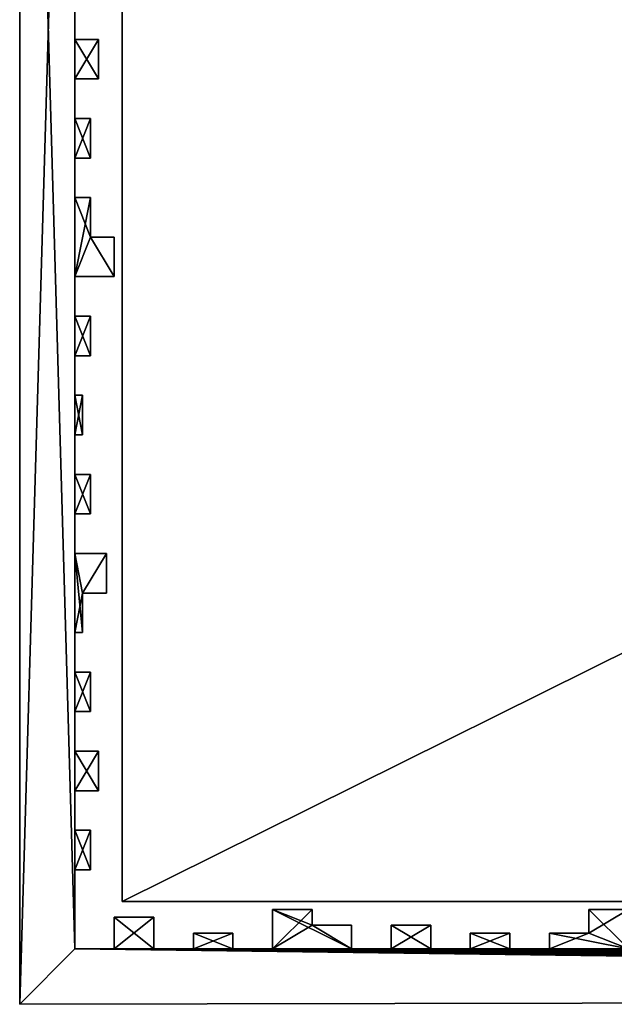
# Model space of a CAD drawing. Header units: millimetres. Extents: x -118 to 118, y -62 to 62.
# Tile 1 of 13: x -118 to -81, y -62 to 0. Entities that reach past the tile are written whole.
import ezdxf

# ---------------------------------------------------------------- set-up
doc = ezdxf.new("R2010")
doc.units = ezdxf.units.MM
doc.header["$LTSCALE"] = 25.4
doc.layers.get('0').update_dxf_attribs({"true_color": 0xff5454})

# ---------------------------------------------------------------- blocks, each defined once
blk = doc.blocks.new('GROOVE-II-9316.STL')
at = {"color": 250, "true_color": 0x262626}
mesh = blk.add_polyface(dxfattribs=at)
corners = [(-115.022, -16.431, 135), (-114.022, -13.931, 135), (-115.022, -11.431, 135), (-112.522, -16.431, 135), (-112.522, -13.931, 135), (-118.5, -62.431, 135), (-115.022, -58.931, 135), (-118.5, 61.569, 135), (-115.022, 56.569, 135), (-115.022, -53.931, 135), (-115.022, -51.431, 135), (-115.022, -48.931, 135), (-115.022, -46.431, 135), (-115.022, -43.931, 135), (-115.022, -41.431, 135), (-115.022, -38.931, 135), (-115.022, -33.931, 135), (-115.022, -31.431, 135), (-115.022, -28.931, 135), (-115.022, -26.431, 135), (-115.022, -23.931, 135), (-115.022, -21.431, 135), (-115.022, -18.931, 135), (-114.022, -11.431, 135), (-114.522, -26.431, 135), (-114.522, -23.931, 135), (-114.022, -21.431, 135), (-114.022, -18.931, 135), (-114.022, -8.931, 135), (-115.022, -6.431, 135), (-115.022, -8.931, 135), (-114.022, -6.431, 135), (-113.522, -3.931, 135), (-115.022, -1.431, 135), (-115.022, -3.931, 135), (-113.522, -1.431, 135), (-114.522, 1.069, 135), (-115.022, 6.069, 135), (-115.022, 1.069, 135), (-114.522, 3.569, 135), (-113.522, 6.069, 135), (-113.522, 3.569, 135), (-114.022, 8.569, 135), (-115.022, 11.069, 135), (-115.022, 8.569, 135)]
mesh.append_faces([[corners[k] for k in face] for face in [(1, 3, 4), (20, 24, 25), (22, 26, 27), (29, 28, 31), (33, 32, 35), (40, 39, 41)]], dxfattribs={"vtx0": -1, "color": 250})
mesh.append_faces([[corners[k] for k in face] for face in [(5, 6, 7), (24, 20, 19), (26, 22, 21), (28, 29, 30), (32, 33, 34), (36, 37, 38), (37, 39, 40), (42, 43, 44)]], dxfattribs={"vtx0": -1, "vtx1": -1, "color": 250})
mesh.append_faces([[corners[k] for k in face] for face in [(0, 1, 2), (8, 9, 10), (8, 11, 12), (8, 13, 14), (8, 15, 16), (8, 17, 18), (8, 19, 20), (8, 21, 22), (8, 0, 2)]], dxfattribs={"vtx0": -1, "vtx1": -1, "vtx2": -1, "color": 250})
mesh.append_faces([[corners[k] for k in face] for face in [(1, 0, 3), (8, 6, 9), (8, 10, 11), (8, 12, 13), (8, 14, 15), (8, 16, 17), (8, 18, 19), (8, 20, 21), (8, 22, 0), (37, 36, 39)]], dxfattribs={"vtx0": -1, "vtx2": -1, "color": 250})
mesh.append_faces([[corners[k] for k in face] for face in [(23, 2, 1)]], dxfattribs={"vtx1": -1, "color": 250})
mesh = blk.add_polyface(dxfattribs=at)
corners = [(-115.022, 18.569, 135), (-114.022, 21.069, 135), (-115.022, 23.569, 135), (-112.522, 58.069, 135), (-118.5, 61.569, 135), (-115.022, 56.569, 135), (-115.022, -58.931, 135), (-115.022, -11.431, 135), (-115.022, -8.931, 135), (-115.022, -6.431, 135), (-115.022, -3.931, 135), (-115.022, -1.431, 135), (-115.022, 1.069, 135), (-115.022, 6.069, 135), (-115.022, 8.569, 135), (-115.022, 11.069, 135), (-115.022, 13.569, 135), (-115.022, 16.069, 135), (-115.022, 26.069, 135), (-115.022, 28.569, 135), (-115.022, 31.069, 135), (-115.022, 33.569, 135), (-115.022, 36.069, 135), (-115.022, 41.069, 135), (-115.022, 43.569, 135), (-115.022, 46.069, 135), (-115.022, 48.569, 135), (-115.022, 53.569, 135), (-114.022, 23.569, 135), (-114.022, 8.569, 135), (-114.022, 11.069, 135), (-113.522, 26.069, 135), (-114.022, 31.069, 135), (-114.522, 36.069, 135), (-114.522, 38.569, 135), (-114.022, 43.569, 135), (-114.522, 48.569, 135), (-114.522, 51.069, 135)]
mesh.append_faces([[corners[k] for k in face] for face in [(15, 29, 30)]], dxfattribs={"vtx0": -1, "color": 250})
mesh.append_faces([[corners[k] for k in face] for face in [(5, 26, 27), (31, 19, 18), (32, 21, 20), (33, 23, 22), (35, 25, 24), (36, 27, 26)]], dxfattribs={"vtx0": -1, "vtx1": -1, "color": 250})
mesh.append_faces([[corners[k] for k in face] for face in [(0, 1, 2), (3, 4, 5), (5, 4, 6), (5, 8, 9), (5, 10, 11), (5, 12, 13), (5, 14, 15), (5, 16, 17), (5, 0, 2), (5, 18, 19), (5, 20, 21), (5, 22, 23), (5, 24, 25)]], dxfattribs={"vtx0": -1, "vtx1": -1, "vtx2": -1, "color": 250})
mesh.append_faces([[corners[k] for k in face] for face in [(5, 7, 8), (5, 9, 10), (5, 11, 12), (5, 13, 14), (5, 15, 16), (5, 17, 0), (5, 2, 18), (5, 19, 20), (5, 21, 22), (5, 23, 24), (5, 25, 26), (23, 33, 34), (27, 36, 37)]], dxfattribs={"vtx0": -1, "vtx2": -1, "color": 250})
mesh.append_faces([[corners[k] for k in face] for face in [(28, 2, 1)]], dxfattribs={"vtx1": -1, "color": 250})
mesh = blk.add_polyface(dxfattribs=at)
corners = [(-115.022, 6.069), (-114.522, 3.569), (-115.022, 1.069), (-113.522, 6.069), (-113.522, 3.569), (-118.5, 61.569), (-115.022, 56.569), (-118.5, -62.431), (-115.022, -58.931), (-115.022, 53.569), (-115.022, 48.569), (-115.022, 46.069), (-115.022, 43.569), (-115.022, 41.069), (-115.022, 36.069), (-115.022, 33.569), (-115.022, 31.069), (-115.022, 28.569), (-115.022, 26.069), (-115.022, 23.569), (-115.022, 18.569), (-115.022, 16.069), (-114.522, 1.069), (-114.022, 33.569), (-114.022, 31.069), (-113.522, 28.569), (-113.522, 26.069), (-114.022, 23.569), (-114.022, 21.069), (-112.522, 18.569), (-112.522, 21.069), (-113.022, 16.069), (-115.022, 13.569), (-113.022, 13.569), (-114.022, 11.069), (-115.022, 8.569), (-115.022, 11.069), (-114.022, 8.569), (-113.522, -1.431), (-115.022, -3.931), (-115.022, -1.431), (-113.522, -3.931), (-114.022, -6.431), (-115.022, -8.931), (-115.022, -6.431), (-114.022, -8.931)]
mesh.append_faces([[corners[k] for k in face] for face in [(1, 3, 4), (16, 23, 24), (18, 25, 26), (29, 28, 30), (32, 31, 33), (35, 34, 37), (39, 38, 41), (43, 42, 45)]], dxfattribs={"vtx0": -1, "color": 250})
mesh.append_faces([[corners[k] for k in face] for face in [(5, 6, 7), (23, 16, 15), (25, 18, 17), (27, 20, 19), (20, 28, 29), (31, 32, 21), (34, 35, 36), (38, 39, 40), (42, 43, 44)]], dxfattribs={"vtx0": -1, "vtx1": -1, "color": 250})
mesh.append_faces([[corners[k] for k in face] for face in [(0, 1, 2), (8, 9, 10), (8, 11, 12), (8, 13, 14), (8, 15, 16), (8, 17, 18), (8, 19, 20)]], dxfattribs={"vtx0": -1, "vtx1": -1, "vtx2": -1, "color": 250})
mesh.append_faces([[corners[k] for k in face] for face in [(1, 0, 3), (8, 6, 9), (8, 10, 11), (8, 12, 13), (8, 14, 15), (8, 16, 17), (8, 18, 19), (8, 20, 21), (20, 27, 28)]], dxfattribs={"vtx0": -1, "vtx2": -1, "color": 250})
mesh.append_faces([[corners[k] for k in face] for face in [(22, 2, 1)]], dxfattribs={"vtx1": -1, "color": 250})
mesh = blk.add_polyface(dxfattribs=at)
corners = [(-118.5, 61.569, 135), (-118.5, -62.431), (-118.5, -62.431, 135), (-118.5, 61.569)]
mesh.append_faces([[corners[k] for k in face] for face in [(0, 1, 2), (1, 0, 3)]], dxfattribs={"vtx0": -1, "color": 250})
mesh = blk.add_polyface(dxfattribs=at)
corners = [(-115.022, -33.931), (-114.522, -36.431), (-115.022, -38.931), (-115.022, -58.931), (-118.5, -62.431), (-115.022, 56.569), (-115.022, 16.069), (-115.022, 13.569), (-115.022, 11.069), (-115.022, 8.569), (-115.022, 6.069), (-115.022, 1.069), (-115.022, -1.431), (-115.022, -3.931), (-115.022, -6.431), (-115.022, -8.931), (-115.022, -11.431), (-115.022, -16.431), (-115.022, -18.931), (-115.022, -21.431), (-115.022, -23.931), (-115.022, -26.431), (-115.022, -28.931), (-115.022, -31.431), (-115.022, -41.431), (-115.022, -43.931), (-115.022, -46.431), (-115.022, -48.931), (-115.022, -51.431), (-115.022, -53.931), (-114.522, -38.931), (-114.022, -11.431), (-114.022, -18.931), (-114.522, -23.931), (-114.522, -26.431), (-114.022, -28.931), (-114.022, -41.431)]
mesh.append_faces([[corners[k] for k in face] for face in [(21, 33, 34)]], dxfattribs={"vtx0": -1, "color": 250})
mesh.append_faces([[corners[k] for k in face] for face in [(3, 28, 29), (31, 17, 16), (32, 19, 18), (33, 21, 20), (35, 23, 22), (36, 25, 24)]], dxfattribs={"vtx0": -1, "vtx1": -1, "color": 250})
mesh.append_faces([[corners[k] for k in face] for face in [(0, 1, 2), (3, 4, 5), (3, 6, 7), (3, 8, 9), (3, 10, 11), (3, 12, 13), (3, 14, 15), (3, 16, 17), (3, 18, 19), (3, 20, 21), (3, 22, 23), (3, 0, 2), (3, 24, 25), (3, 26, 27)]], dxfattribs={"vtx0": -1, "vtx1": -1, "vtx2": -1, "color": 250})
mesh.append_faces([[corners[k] for k in face] for face in [(3, 7, 8), (3, 9, 10), (3, 11, 12), (3, 13, 14), (3, 15, 16), (3, 17, 18), (3, 19, 20), (3, 21, 22), (3, 23, 0), (3, 2, 24), (3, 25, 26), (3, 27, 28)]], dxfattribs={"vtx0": -1, "vtx2": -1, "color": 250})
mesh.append_faces([[corners[k] for k in face] for face in [(30, 2, 1)]], dxfattribs={"vtx1": -1, "color": 250})
mesh = blk.add_polyface(dxfattribs=at)
corners = [(-112.022, 55.569, 115), (-112.022, -55.931, 113), (-112.022, -55.931, 115), (-112.022, 55.569, 113)]
mesh.append_faces([[corners[k] for k in face] for face in [(0, 1, 2), (1, 0, 3)]], dxfattribs={"vtx0": -1, "color": 250})
mesh = blk.add_polyface(dxfattribs=at)
corners = [(112.478, 55.569, 113), (-112.022, -55.931, 113), (-112.022, 55.569, 113), (112.478, -55.931, 113)]
mesh.append_faces([[corners[k] for k in face] for face in [(0, 1, 2), (1, 0, 3)]], dxfattribs={"vtx0": -1, "color": 250})
mesh = blk.add_polyface(dxfattribs=at)
corners = [(112.478, -55.931, 115), (-112.022, 55.569, 115), (-112.022, -55.931, 115), (112.478, 55.569, 115)]
mesh.append_faces([[corners[k] for k in face] for face in [(0, 1, 2), (1, 0, 3)]], dxfattribs={"vtx0": -1, "color": 250})
mesh = blk.add_polyface(dxfattribs=at)
corners = [(-115.022, 1.069), (-115.022, -1.431, 135), (-115.022, -1.431), (-115.022, 1.069, 135)]
mesh.append_faces([[corners[k] for k in face] for face in [(0, 1, 2), (1, 0, 3)]], dxfattribs={"vtx0": -1, "color": 250})
mesh = blk.add_polyface(dxfattribs=at)
corners = [(-115.022, -1.431, 135), (-113.522, -1.431), (-115.022, -1.431), (-113.522, -1.431, 135)]
mesh.append_faces([[corners[k] for k in face] for face in [(0, 1, 2), (1, 0, 3)]], dxfattribs={"vtx0": -1, "color": 250})
mesh = blk.add_polyface(dxfattribs=at)
corners = [(-113.522, -1.431), (-113.522, -3.931, 135), (-113.522, -3.931), (-113.522, -1.431, 135)]
mesh.append_faces([[corners[k] for k in face] for face in [(0, 1, 2), (1, 0, 3)]], dxfattribs={"vtx0": -1, "color": 250})
mesh = blk.add_polyface(dxfattribs=at)
corners = [(-113.522, -3.931, 135), (-115.022, -3.931), (-113.522, -3.931), (-115.022, -3.931, 135)]
mesh.append_faces([[corners[k] for k in face] for face in [(0, 1, 2), (1, 0, 3)]], dxfattribs={"vtx0": -1, "color": 250})
mesh = blk.add_polyface(dxfattribs=at)
corners = [(-115.022, -3.931), (-115.022, -6.431, 135), (-115.022, -6.431), (-115.022, -3.931, 135)]
mesh.append_faces([[corners[k] for k in face] for face in [(0, 1, 2), (1, 0, 3)]], dxfattribs={"vtx0": -1, "color": 250})
mesh = blk.add_polyface(dxfattribs=at)
corners = [(-115.022, -6.431, 135), (-114.022, -6.431), (-115.022, -6.431), (-114.022, -6.431, 135)]
mesh.append_faces([[corners[k] for k in face] for face in [(0, 1, 2), (1, 0, 3)]], dxfattribs={"vtx0": -1, "color": 250})
mesh = blk.add_polyface(dxfattribs=at)
corners = [(-114.022, -6.431), (-114.022, -8.931, 135), (-114.022, -8.931), (-114.022, -6.431, 135)]
mesh.append_faces([[corners[k] for k in face] for face in [(0, 1, 2), (1, 0, 3)]], dxfattribs={"vtx0": -1, "color": 250})
mesh = blk.add_polyface(dxfattribs=at)
corners = [(-114.022, -8.931, 135), (-115.022, -8.931), (-114.022, -8.931), (-115.022, -8.931, 135)]
mesh.append_faces([[corners[k] for k in face] for face in [(0, 1, 2), (1, 0, 3)]], dxfattribs={"vtx0": -1, "color": 250})
mesh = blk.add_polyface(dxfattribs=at)
corners = [(-115.022, -8.931), (-115.022, -11.431, 135), (-115.022, -11.431), (-115.022, -8.931, 135)]
mesh.append_faces([[corners[k] for k in face] for face in [(0, 1, 2), (1, 0, 3)]], dxfattribs={"vtx0": -1, "color": 250})
mesh = blk.add_polyface(dxfattribs=at)
corners = [(-114.522, -36.431), (-115.022, -33.931), (-113.022, -33.931), (-113.022, -36.431), (-100.022, -56.431), (-102.522, -58.931), (-102.522, -56.431), (-82.522, -57.931), (-85.022, -58.931), (-85.022, -57.931), (-70.022, -58.431), (-72.522, -58.931), (-72.522, -58.431), (-65.022, -57.931), (-67.522, -58.931), (-67.522, -57.931), (-110.022, -58.931), (-112.522, -58.931), (-110.022, -56.931), (-105.022, -58.931), (-107.522, -58.931), (-105.022, -57.931), (-97.522, -58.931), (-100.022, -57.431), (-97.522, -57.431), (-92.522, -58.931), (-95.022, -58.931), (-92.522, -57.431), (-87.522, -58.931), (-90.022, -58.931), (-87.522, -57.931), (-80.022, -58.931), (-80.022, -56.431), (-75.022, -58.931), (-77.522, -58.931), (-75.022, -57.931), (-70.022, -58.931), (-65.022, -58.931), (-77.522, -58.005), (-82.522, -56.431), (-95.022, -57.431), (-90.022, -57.931), (-107.522, -57.931), (-112.522, -56.931), (-115.022, -16.431), (-114.022, -11.431), (-114.022, -13.931), (-112.522, -16.431), (-112.522, -13.931), (-115.022, -21.431), (-114.022, -18.931), (-114.022, -21.431), (-115.022, -31.431), (-114.022, -28.931), (-114.022, -31.431), (-115.022, -43.931), (-114.022, -41.431), (-114.022, -43.931), (-113.522, -46.431), (-115.022, -48.931), (-115.022, -46.431), (-113.522, -48.931), (-114.022, -51.431), (-115.022, -53.931), (-115.022, -51.431), (-114.022, -53.931)]
mesh.append_faces([[corners[k] for k in face] for face in [(0, 2, 3), (4, 5, 6), (7, 8, 9), (10, 11, 12), (13, 14, 15), (22, 23, 24), (35, 34, 38), (32, 7, 39), (27, 26, 40), (30, 29, 41), (21, 20, 42), (18, 17, 43), (47, 46, 48), (49, 50, 51), (52, 53, 54), (55, 56, 57), (59, 58, 61), (63, 62, 65)]], dxfattribs={"vtx0": -1, "color": 250})
mesh.append_faces([[corners[k] for k in face] for face in [(16, 17, 18), (19, 20, 21), (23, 5, 4), (25, 26, 27), (28, 29, 30), (31, 7, 32), (33, 34, 35), (36, 11, 10), (37, 14, 13), (44, 46, 47), (58, 59, 60), (62, 63, 64)]], dxfattribs={"vtx0": -1, "vtx1": -1, "color": 250})
mesh.append_faces([[corners[k] for k in face] for face in [(22, 5, 23), (31, 8, 7)]], dxfattribs={"vtx0": -1, "vtx1": -1, "vtx2": -1, "color": 250})
mesh.append_faces([[corners[k] for k in face] for face in [(0, 1, 2), (44, 45, 46)]], dxfattribs={"vtx0": -1, "vtx2": -1, "color": 250})
mesh = blk.add_polyface(dxfattribs=at)
corners = [(-115.022, -11.431, 135), (-114.022, -11.431), (-115.022, -11.431), (-114.022, -11.431, 135)]
mesh.append_faces([[corners[k] for k in face] for face in [(0, 1, 2), (1, 0, 3)]], dxfattribs={"vtx0": -1, "color": 250})
mesh = blk.add_polyface(dxfattribs=at)
corners = [(-114.022, -11.431), (-114.022, -13.931, 135), (-114.022, -13.931), (-114.022, -11.431, 135)]
mesh.append_faces([[corners[k] for k in face] for face in [(0, 1, 2), (1, 0, 3)]], dxfattribs={"vtx0": -1, "color": 250})
mesh = blk.add_polyface(dxfattribs=at)
corners = [(-114.022, -13.931, 135), (-112.522, -13.931), (-114.022, -13.931), (-112.522, -13.931, 135)]
mesh.append_faces([[corners[k] for k in face] for face in [(0, 1, 2), (1, 0, 3)]], dxfattribs={"vtx0": -1, "color": 250})
mesh = blk.add_polyface(dxfattribs=at)
corners = [(-112.522, -13.931), (-112.522, -16.431, 135), (-112.522, -16.431), (-112.522, -13.931, 135)]
mesh.append_faces([[corners[k] for k in face] for face in [(0, 1, 2), (1, 0, 3)]], dxfattribs={"vtx0": -1, "color": 250})
mesh = blk.add_polyface(dxfattribs=at)
corners = [(-112.522, -16.431, 135), (-115.022, -16.431), (-112.522, -16.431), (-115.022, -16.431, 135)]
mesh.append_faces([[corners[k] for k in face] for face in [(0, 1, 2), (1, 0, 3)]], dxfattribs={"vtx0": -1, "color": 250})
mesh = blk.add_polyface(dxfattribs=at)
corners = [(-115.022, -16.431), (-115.022, -18.931, 135), (-115.022, -18.931), (-115.022, -16.431, 135)]
mesh.append_faces([[corners[k] for k in face] for face in [(0, 1, 2), (1, 0, 3)]], dxfattribs={"vtx0": -1, "color": 250})
mesh = blk.add_polyface(dxfattribs=at)
corners = [(-115.022, -18.931, 135), (-114.022, -18.931), (-115.022, -18.931), (-114.022, -18.931, 135)]
mesh.append_faces([[corners[k] for k in face] for face in [(0, 1, 2), (1, 0, 3)]], dxfattribs={"vtx0": -1, "color": 250})
mesh = blk.add_polyface(dxfattribs=at)
corners = [(-114.022, -18.931), (-114.022, -21.431, 135), (-114.022, -21.431), (-114.022, -18.931, 135)]
mesh.append_faces([[corners[k] for k in face] for face in [(0, 1, 2), (1, 0, 3)]], dxfattribs={"vtx0": -1, "color": 250})
mesh = blk.add_polyface(dxfattribs=at)
corners = [(-114.022, -21.431, 135), (-115.022, -21.431), (-114.022, -21.431), (-115.022, -21.431, 135)]
mesh.append_faces([[corners[k] for k in face] for face in [(0, 1, 2), (1, 0, 3)]], dxfattribs={"vtx0": -1, "color": 250})
mesh = blk.add_polyface(dxfattribs=at)
corners = [(-115.022, -21.431), (-115.022, -23.931, 135), (-115.022, -23.931), (-115.022, -21.431, 135)]
mesh.append_faces([[corners[k] for k in face] for face in [(0, 1, 2), (1, 0, 3)]], dxfattribs={"vtx0": -1, "color": 250})
mesh = blk.add_polyface(dxfattribs=at)
corners = [(-115.022, -23.931, 135), (-114.522, -23.931), (-115.022, -23.931), (-114.522, -23.931, 135)]
mesh.append_faces([[corners[k] for k in face] for face in [(0, 1, 2), (1, 0, 3)]], dxfattribs={"vtx0": -1, "color": 250})
mesh = blk.add_polyface(dxfattribs=at)
corners = [(-114.522, -23.931), (-114.522, -26.431, 135), (-114.522, -26.431), (-114.522, -23.931, 135)]
mesh.append_faces([[corners[k] for k in face] for face in [(0, 1, 2), (1, 0, 3)]], dxfattribs={"vtx0": -1, "color": 250})
mesh = blk.add_polyface(dxfattribs=at)
corners = [(-114.522, -26.431, 135), (-115.022, -26.431), (-114.522, -26.431), (-115.022, -26.431, 135)]
mesh.append_faces([[corners[k] for k in face] for face in [(0, 1, 2), (1, 0, 3)]], dxfattribs={"vtx0": -1, "color": 250})
mesh = blk.add_polyface(dxfattribs=at)
corners = [(-115.022, -26.431), (-115.022, -28.931, 135), (-115.022, -28.931), (-115.022, -26.431, 135)]
mesh.append_faces([[corners[k] for k in face] for face in [(0, 1, 2), (1, 0, 3)]], dxfattribs={"vtx0": -1, "color": 250})
mesh = blk.add_polyface(dxfattribs=at)
corners = [(-112.522, -58.931, 135), (-110.022, -58.931, 135), (-112.522, -56.931, 135), (-107.522, -58.931, 135), (-105.022, -58.931, 135), (-107.522, -57.931, 135), (-102.522, -58.931, 135), (-97.522, -58.931, 135), (-102.522, -56.431, 135), (-100.022, -57.431, 135), (-95.022, -58.931, 135), (-92.522, -58.931, 135), (-95.022, -57.431, 135), (-90.022, -58.931, 135), (-87.522, -58.931, 135), (-90.022, -57.931, 135), (-85.022, -58.931, 135), (-80.022, -58.931, 135), (-85.022, -57.931, 135), (-82.522, -57.931, 135), (-82.522, -56.431, 135), (-77.522, -58.931, 135), (-75.022, -58.931, 135), (-77.522, -58.005, 135), (-72.522, -58.931, 135), (-70.022, -58.931, 135), (-72.522, -58.431, 135), (-67.522, -58.931, 135), (-65.022, -58.931, 135), (-67.522, -57.931, 135), (-65.022, -57.931, 135), (-70.022, -58.431, 135), (-75.022, -57.931, 135), (-80.022, -56.431, 135), (-87.522, -57.931, 135), (-92.522, -57.431, 135), (-97.522, -57.431, 135), (-100.022, -56.431, 135), (-105.022, -57.931, 135), (-110.022, -56.931, 135), (-114.022, -53.931, 135), (-115.022, -51.431, 135), (-115.022, -53.931, 135), (-114.022, -51.431, 135), (-113.522, -48.931, 135), (-115.022, -46.431, 135), (-115.022, -48.931, 135), (-113.522, -46.431, 135), (-114.022, -43.931, 135), (-115.022, -41.431, 135), (-115.022, -43.931, 135), (-114.022, -41.431, 135), (-114.522, -38.931, 135), (-115.022, -33.931, 135), (-115.022, -38.931, 135), (-114.522, -36.431, 135), (-113.022, -33.931, 135), (-113.022, -36.431, 135), (-114.022, -31.431, 135), (-115.022, -28.931, 135), (-115.022, -31.431, 135), (-114.022, -28.931, 135)]
mesh.append_faces([[corners[k] for k in face] for face in [(41, 40, 43), (45, 44, 47), (49, 48, 51), (56, 55, 57), (59, 58, 61)]], dxfattribs={"vtx0": -1, "color": 250})
mesh.append_faces([[corners[k] for k in face] for face in [(0, 1, 2), (3, 4, 5), (6, 7, 8), (10, 11, 12), (13, 14, 15), (16, 17, 18), (18, 17, 19), (19, 17, 20), (21, 22, 23), (24, 25, 26), (27, 28, 29), (40, 41, 42), (44, 45, 46), (48, 49, 50), (52, 53, 54), (53, 55, 56), (58, 59, 60)]], dxfattribs={"vtx0": -1, "vtx1": -1, "color": 250})
mesh.append_faces([[corners[k] for k in face] for face in [(8, 7, 9)]], dxfattribs={"vtx0": -1, "vtx1": -1, "vtx2": -1, "color": 250})
mesh.append_faces([[corners[k] for k in face] for face in [(53, 52, 55)]], dxfattribs={"vtx0": -1, "vtx2": -1, "color": 250})
mesh.append_faces([[corners[k] for k in face] for face in [(30, 29, 28), (31, 26, 25), (32, 23, 22), (33, 20, 17), (34, 15, 14), (35, 12, 11), (36, 9, 7), (37, 8, 9), (38, 5, 4), (39, 2, 1)]], dxfattribs={"vtx1": -1, "color": 250})
mesh = blk.add_polyface(dxfattribs=at)
corners = [(-115.022, -28.931, 135), (-114.022, -28.931), (-115.022, -28.931), (-114.022, -28.931, 135)]
mesh.append_faces([[corners[k] for k in face] for face in [(0, 1, 2), (1, 0, 3)]], dxfattribs={"vtx0": -1, "color": 250})
mesh = blk.add_polyface(dxfattribs=at)
corners = [(-114.022, -28.931), (-114.022, -31.431, 135), (-114.022, -31.431), (-114.022, -28.931, 135)]
mesh.append_faces([[corners[k] for k in face] for face in [(0, 1, 2), (1, 0, 3)]], dxfattribs={"vtx0": -1, "color": 250})
mesh = blk.add_polyface(dxfattribs=at)
corners = [(-114.022, -31.431, 135), (-115.022, -31.431), (-114.022, -31.431), (-115.022, -31.431, 135)]
mesh.append_faces([[corners[k] for k in face] for face in [(0, 1, 2), (1, 0, 3)]], dxfattribs={"vtx0": -1, "color": 250})
mesh = blk.add_polyface(dxfattribs=at)
corners = [(-115.022, -31.431), (-115.022, -33.931, 135), (-115.022, -33.931), (-115.022, -31.431, 135)]
mesh.append_faces([[corners[k] for k in face] for face in [(0, 1, 2), (1, 0, 3)]], dxfattribs={"vtx0": -1, "color": 250})
mesh = blk.add_polyface(dxfattribs=at)
corners = [(-115.022, -33.931, 135), (-113.022, -33.931), (-115.022, -33.931), (-113.022, -33.931, 135)]
mesh.append_faces([[corners[k] for k in face] for face in [(0, 1, 2), (1, 0, 3)]], dxfattribs={"vtx0": -1, "color": 250})
mesh = blk.add_polyface(dxfattribs=at)
corners = [(-113.022, -33.931), (-113.022, -36.431, 135), (-113.022, -36.431), (-113.022, -33.931, 135)]
mesh.append_faces([[corners[k] for k in face] for face in [(0, 1, 2), (1, 0, 3)]], dxfattribs={"vtx0": -1, "color": 250})
mesh = blk.add_polyface(dxfattribs=at)
corners = [(-113.022, -36.431, 135), (-114.522, -36.431), (-113.022, -36.431), (-114.522, -36.431, 135)]
mesh.append_faces([[corners[k] for k in face] for face in [(0, 1, 2), (1, 0, 3)]], dxfattribs={"vtx0": -1, "color": 250})
mesh = blk.add_polyface(dxfattribs=at)
corners = [(-114.522, -36.431), (-114.522, -38.931, 135), (-114.522, -38.931), (-114.522, -36.431, 135)]
mesh.append_faces([[corners[k] for k in face] for face in [(0, 1, 2), (1, 0, 3)]], dxfattribs={"vtx0": -1, "color": 250})
mesh = blk.add_polyface(dxfattribs=at)
corners = [(-114.522, -38.931, 135), (-115.022, -38.931), (-114.522, -38.931), (-115.022, -38.931, 135)]
mesh.append_faces([[corners[k] for k in face] for face in [(0, 1, 2), (1, 0, 3)]], dxfattribs={"vtx0": -1, "color": 250})
mesh = blk.add_polyface(dxfattribs=at)
corners = [(-115.022, -38.931), (-115.022, -41.431, 135), (-115.022, -41.431), (-115.022, -38.931, 135)]
mesh.append_faces([[corners[k] for k in face] for face in [(0, 1, 2), (1, 0, 3)]], dxfattribs={"vtx0": -1, "color": 250})
mesh = blk.add_polyface(dxfattribs=at)
corners = [(-115.022, -41.431, 135), (-114.022, -41.431), (-115.022, -41.431), (-114.022, -41.431, 135)]
mesh.append_faces([[corners[k] for k in face] for face in [(0, 1, 2), (1, 0, 3)]], dxfattribs={"vtx0": -1, "color": 250})
mesh = blk.add_polyface(dxfattribs=at)
corners = [(-114.022, -41.431), (-114.022, -43.931, 135), (-114.022, -43.931), (-114.022, -41.431, 135)]
mesh.append_faces([[corners[k] for k in face] for face in [(0, 1, 2), (1, 0, 3)]], dxfattribs={"vtx0": -1, "color": 250})
mesh = blk.add_polyface(dxfattribs=at)
corners = [(-114.022, -43.931, 135), (-115.022, -43.931), (-114.022, -43.931), (-115.022, -43.931, 135)]
mesh.append_faces([[corners[k] for k in face] for face in [(0, 1, 2), (1, 0, 3)]], dxfattribs={"vtx0": -1, "color": 250})
mesh = blk.add_polyface(dxfattribs=at)
corners = [(-115.022, -43.931), (-115.022, -46.431, 135), (-115.022, -46.431), (-115.022, -43.931, 135)]
mesh.append_faces([[corners[k] for k in face] for face in [(0, 1, 2), (1, 0, 3)]], dxfattribs={"vtx0": -1, "color": 250})
mesh = blk.add_polyface(dxfattribs=at)
corners = [(-115.022, -46.431, 135), (-113.522, -46.431), (-115.022, -46.431), (-113.522, -46.431, 135)]
mesh.append_faces([[corners[k] for k in face] for face in [(0, 1, 2), (1, 0, 3)]], dxfattribs={"vtx0": -1, "color": 250})
mesh = blk.add_polyface(dxfattribs=at)
corners = [(-113.522, -46.431), (-113.522, -48.931, 135), (-113.522, -48.931), (-113.522, -46.431, 135)]
mesh.append_faces([[corners[k] for k in face] for face in [(0, 1, 2), (1, 0, 3)]], dxfattribs={"vtx0": -1, "color": 250})
mesh = blk.add_polyface(dxfattribs=at)
corners = [(-113.522, -48.931, 135), (-115.022, -48.931), (-113.522, -48.931), (-115.022, -48.931, 135)]
mesh.append_faces([[corners[k] for k in face] for face in [(0, 1, 2), (1, 0, 3)]], dxfattribs={"vtx0": -1, "color": 250})
mesh = blk.add_polyface(dxfattribs=at)
corners = [(-115.022, -48.931), (-115.022, -51.431, 135), (-115.022, -51.431), (-115.022, -48.931, 135)]
mesh.append_faces([[corners[k] for k in face] for face in [(0, 1, 2), (1, 0, 3)]], dxfattribs={"vtx0": -1, "color": 250})
mesh = blk.add_polyface(dxfattribs=at)
corners = [(-115.022, -51.431, 135), (-114.022, -51.431), (-115.022, -51.431), (-114.022, -51.431, 135)]
mesh.append_faces([[corners[k] for k in face] for face in [(0, 1, 2), (1, 0, 3)]], dxfattribs={"vtx0": -1, "color": 250})
mesh = blk.add_polyface(dxfattribs=at)
corners = [(-114.022, -51.431), (-114.022, -53.931, 135), (-114.022, -53.931), (-114.022, -51.431, 135)]
mesh.append_faces([[corners[k] for k in face] for face in [(0, 1, 2), (1, 0, 3)]], dxfattribs={"vtx0": -1, "color": 250})
mesh = blk.add_polyface(dxfattribs=at)
corners = [(-114.022, -53.931, 135), (-115.022, -53.931), (-114.022, -53.931), (-115.022, -53.931, 135)]
mesh.append_faces([[corners[k] for k in face] for face in [(0, 1, 2), (1, 0, 3)]], dxfattribs={"vtx0": -1, "color": 250})
mesh = blk.add_polyface(dxfattribs=at)
corners = [(-115.022, -53.931), (-115.022, -58.931, 135), (-115.022, -58.931), (-115.022, -53.931, 135)]
mesh.append_faces([[corners[k] for k in face] for face in [(0, 1, 2), (1, 0, 3)]], dxfattribs={"vtx0": -1, "color": 250})
mesh = blk.add_polyface(dxfattribs=at)
corners = [(112.478, -55.931, 115), (-112.022, -55.931, 113), (112.478, -55.931, 113), (-112.022, -55.931, 115)]
mesh.append_faces([[corners[k] for k in face] for face in [(0, 1, 2), (1, 0, 3)]], dxfattribs={"vtx0": -1, "color": 250})
mesh = blk.add_polyface(dxfattribs=at)
corners = [(-115.022, -58.931, 135), (-118.5, -62.431, 135), (118.5, -62, 135), (-112.522, -58.931, 135), (-110.022, -58.931, 135), (-107.522, -58.931, 135), (-105.022, -58.931, 135), (-102.522, -58.931, 135), (-97.522, -58.931, 135), (-95.022, -58.931, 135), (-92.522, -58.931, 135), (-90.022, -58.931, 135), (-87.522, -58.931, 135), (-85.022, -58.931, 135), (-80.022, -58.931, 135), (-62.522, -58.931, 135), (-57.522, -58.931, 135), (-60.022, -58.431, 135), (-62.522, -56.931, 135), (-55.022, -58.931, 135), (-52.522, -58.931, 135), (-55.022, -57.931, 135), (-50.022, -58.931, 135), (-47.522, -58.931, 135), (-50.022, -57.431, 135), (-45.022, -58.931, 135), (-40.022, -58.931, 135), (-45.022, -57.931, 135), (-42.522, -57.931, 135), (-42.522, -56.431, 135), (-37.522, -58.931, 135), (-35.022, -58.931, 135), (-37.522, -56.931, 135), (-32.522, -58.931, 135), (-30.022, -58.931, 135), (-32.522, -57.931, 135), (-27.522, -58.931, 135), (-22.522, -58.931, 135), (-27.522, -56.431, 135), (-25.022, -57.431, 135), (-20.022, -58.931, 135), (-17.522, -58.931, 135), (-20.022, -57.431, 135), (-15.022, -58.931, 135), (-12.522, -58.931, 135), (-15.022, -57.931, 135), (-17.522, -57.431, 135), (-22.522, -57.431, 135), (-30.022, -57.931, 135), (-35.022, -56.931, 135), (-47.522, -57.431, 135), (-52.522, -57.931, 135), (-57.522, -58.431, 135), (-60.022, -56.931, 135)]
mesh.append_faces([[corners[k] for k in face] for face in [(0, 2, 3), (4, 2, 5), (6, 2, 7), (8, 2, 9), (10, 2, 11), (12, 2, 13), (15, 17, 18), (19, 20, 21), (22, 23, 24), (25, 26, 27), (27, 26, 28), (28, 26, 29), (30, 31, 32), (33, 34, 35), (36, 37, 38), (40, 41, 42), (43, 44, 45)]], dxfattribs={"vtx0": -1, "vtx1": -1, "color": 250})
mesh.append_faces([[corners[k] for k in face] for face in [(3, 2, 4), (5, 2, 6), (7, 2, 8), (9, 2, 10), (11, 2, 12), (13, 2, 14), (15, 16, 17), (38, 37, 39)]], dxfattribs={"vtx0": -1, "vtx1": -1, "vtx2": -1, "color": 250})
mesh.append_faces([[corners[k] for k in face] for face in [(0, 1, 2)]], dxfattribs={"vtx0": -1, "vtx2": -1, "color": 250})
mesh.append_faces([[corners[k] for k in face] for face in [(46, 42, 41), (47, 39, 37), (48, 35, 34), (49, 32, 31), (50, 24, 23), (51, 21, 20), (52, 17, 16), (53, 18, 17)]], dxfattribs={"vtx1": -1, "color": 250})
mesh = blk.add_polyface(dxfattribs=at)
corners = [(-60.022, -56.931), (-62.522, -58.931), (-62.522, -56.931), (-52.522, -57.931), (-55.022, -58.931), (-55.022, -57.931), (-47.522, -57.431), (-50.022, -58.931), (-50.022, -57.431), (-42.522, -57.931), (-45.022, -58.931), (-45.022, -57.931), (-35.022, -56.931), (-37.522, -58.931), (-37.522, -56.931), (-30.022, -57.931), (-32.522, -58.931), (-32.522, -57.931), (-25.022, -56.431), (-27.522, -58.931), (-27.522, -56.431), (-17.522, -57.431), (-20.022, -58.931), (-20.022, -57.431), (-118.5, -62.431), (-115.022, -58.931), (118.5, -62), (-112.522, -58.931), (-110.022, -58.931), (-107.522, -58.931), (-105.022, -58.931), (-102.522, -58.931), (-97.522, -58.931), (-95.022, -58.931), (-92.522, -58.931), (-90.022, -58.931), (-87.522, -58.931), (-85.022, -58.931), (-80.022, -58.931), (-57.522, -58.931), (-60.022, -58.431), (-57.522, -58.431), (-52.522, -58.931), (-47.522, -58.931), (-40.022, -58.931), (-40.022, -56.431), (-35.022, -58.931), (-30.022, -58.931), (-22.522, -58.931), (-25.022, -57.431), (-22.522, -57.431), (-17.522, -58.931)]
mesh.append_faces([[corners[k] for k in face] for face in [(0, 1, 2), (3, 4, 5), (6, 7, 8), (9, 10, 11), (12, 13, 14), (15, 16, 17), (18, 19, 20), (21, 22, 23), (39, 40, 41), (48, 49, 50)]], dxfattribs={"vtx0": -1, "color": 250})
mesh.append_faces([[corners[k] for k in face] for face in [(24, 25, 26), (40, 1, 0), (42, 4, 3), (43, 7, 6), (44, 9, 45), (46, 13, 12), (47, 16, 15), (49, 19, 18), (51, 22, 21)]], dxfattribs={"vtx0": -1, "vtx1": -1, "color": 250})
mesh.append_faces([[corners[k] for k in face] for face in [(26, 27, 28), (26, 29, 30), (26, 31, 32), (26, 33, 34), (26, 35, 36), (26, 37, 38), (39, 1, 40), (44, 10, 9), (48, 19, 49)]], dxfattribs={"vtx0": -1, "vtx1": -1, "vtx2": -1, "color": 250})
mesh.append_faces([[corners[k] for k in face] for face in [(26, 25, 27), (26, 28, 29), (26, 30, 31), (26, 32, 33), (26, 34, 35), (26, 36, 37)]], dxfattribs={"vtx0": -1, "vtx2": -1, "color": 250})
mesh = blk.add_polyface(dxfattribs=at)
corners = [(-102.522, -56.431, 135), (-102.522, -58.931), (-102.522, -58.931, 135), (-102.522, -56.431)]
mesh.append_faces([[corners[k] for k in face] for face in [(0, 1, 2), (1, 0, 3)]], dxfattribs={"vtx0": -1, "color": 250})
mesh = blk.add_polyface(dxfattribs=at)
corners = [(-102.522, -56.431, 135), (-100.022, -56.431), (-102.522, -56.431), (-100.022, -56.431, 135)]
mesh.append_faces([[corners[k] for k in face] for face in [(0, 1, 2), (1, 0, 3)]], dxfattribs={"vtx0": -1, "color": 250})
mesh = blk.add_polyface(dxfattribs=at)
corners = [(-100.022, -56.431), (-100.022, -57.431, 135), (-100.022, -57.431), (-100.022, -56.431, 135)]
mesh.append_faces([[corners[k] for k in face] for face in [(0, 1, 2), (1, 0, 3)]], dxfattribs={"vtx0": -1, "color": 250})
mesh = blk.add_polyface(dxfattribs=at)
corners = [(-82.522, -56.431, 135), (-82.522, -57.931), (-82.522, -57.931, 135), (-82.522, -56.431)]
mesh.append_faces([[corners[k] for k in face] for face in [(0, 1, 2), (1, 0, 3)]], dxfattribs={"vtx0": -1, "color": 250})
mesh = blk.add_polyface(dxfattribs=at)
corners = [(-82.522, -56.431, 135), (-80.022, -56.431), (-82.522, -56.431), (-80.022, -56.431, 135)]
mesh.append_faces([[corners[k] for k in face] for face in [(0, 1, 2), (1, 0, 3)]], dxfattribs={"vtx0": -1, "color": 250})
mesh = blk.add_polyface(dxfattribs=at)
corners = [(-112.522, -56.931, 135), (-112.522, -58.931), (-112.522, -58.931, 135), (-112.522, -56.931)]
mesh.append_faces([[corners[k] for k in face] for face in [(0, 1, 2), (1, 0, 3)]], dxfattribs={"vtx0": -1, "color": 250})
mesh = blk.add_polyface(dxfattribs=at)
corners = [(-112.522, -56.931, 135), (-110.022, -56.931), (-112.522, -56.931), (-110.022, -56.931, 135)]
mesh.append_faces([[corners[k] for k in face] for face in [(0, 1, 2), (1, 0, 3)]], dxfattribs={"vtx0": -1, "color": 250})
mesh = blk.add_polyface(dxfattribs=at)
corners = [(-110.022, -56.931), (-110.022, -58.931, 135), (-110.022, -58.931), (-110.022, -56.931, 135)]
mesh.append_faces([[corners[k] for k in face] for face in [(0, 1, 2), (1, 0, 3)]], dxfattribs={"vtx0": -1, "color": 250})
mesh = blk.add_polyface(dxfattribs=at)
corners = [(-100.022, -57.431, 135), (-97.522, -57.431), (-100.022, -57.431), (-97.522, -57.431, 135)]
mesh.append_faces([[corners[k] for k in face] for face in [(0, 1, 2), (1, 0, 3)]], dxfattribs={"vtx0": -1, "color": 250})
mesh = blk.add_polyface(dxfattribs=at)
corners = [(-97.522, -57.431), (-97.522, -58.931, 135), (-97.522, -58.931), (-97.522, -57.431, 135)]
mesh.append_faces([[corners[k] for k in face] for face in [(0, 1, 2), (1, 0, 3)]], dxfattribs={"vtx0": -1, "color": 250})
mesh = blk.add_polyface(dxfattribs=at)
corners = [(-95.022, -57.431, 135), (-95.022, -58.931), (-95.022, -58.931, 135), (-95.022, -57.431)]
mesh.append_faces([[corners[k] for k in face] for face in [(0, 1, 2), (1, 0, 3)]], dxfattribs={"vtx0": -1, "color": 250})
mesh = blk.add_polyface(dxfattribs=at)
corners = [(-95.022, -57.431, 135), (-92.522, -57.431), (-95.022, -57.431), (-92.522, -57.431, 135)]
mesh.append_faces([[corners[k] for k in face] for face in [(0, 1, 2), (1, 0, 3)]], dxfattribs={"vtx0": -1, "color": 250})
mesh = blk.add_polyface(dxfattribs=at)
corners = [(-92.522, -57.431), (-92.522, -58.931, 135), (-92.522, -58.931), (-92.522, -57.431, 135)]
mesh.append_faces([[corners[k] for k in face] for face in [(0, 1, 2), (1, 0, 3)]], dxfattribs={"vtx0": -1, "color": 250})
mesh = blk.add_polyface(dxfattribs=at)
corners = [(-107.522, -57.931, 135), (-107.522, -58.931), (-107.522, -58.931, 135), (-107.522, -57.931)]
mesh.append_faces([[corners[k] for k in face] for face in [(0, 1, 2), (1, 0, 3)]], dxfattribs={"vtx0": -1, "color": 250})
mesh = blk.add_polyface(dxfattribs=at)
corners = [(-107.522, -57.931, 135), (-105.022, -57.931), (-107.522, -57.931), (-105.022, -57.931, 135)]
mesh.append_faces([[corners[k] for k in face] for face in [(0, 1, 2), (1, 0, 3)]], dxfattribs={"vtx0": -1, "color": 250})
mesh = blk.add_polyface(dxfattribs=at)
corners = [(-105.022, -57.931), (-105.022, -58.931, 135), (-105.022, -58.931), (-105.022, -57.931, 135)]
mesh.append_faces([[corners[k] for k in face] for face in [(0, 1, 2), (1, 0, 3)]], dxfattribs={"vtx0": -1, "color": 250})
mesh = blk.add_polyface(dxfattribs=at)
corners = [(-90.022, -57.931, 135), (-90.022, -58.931), (-90.022, -58.931, 135), (-90.022, -57.931)]
mesh.append_faces([[corners[k] for k in face] for face in [(0, 1, 2), (1, 0, 3)]], dxfattribs={"vtx0": -1, "color": 250})
mesh = blk.add_polyface(dxfattribs=at)
corners = [(-90.022, -57.931, 135), (-87.522, -57.931), (-90.022, -57.931), (-87.522, -57.931, 135)]
mesh.append_faces([[corners[k] for k in face] for face in [(0, 1, 2), (1, 0, 3)]], dxfattribs={"vtx0": -1, "color": 250})
mesh = blk.add_polyface(dxfattribs=at)
corners = [(-87.522, -57.931), (-87.522, -58.931, 135), (-87.522, -58.931), (-87.522, -57.931, 135)]
mesh.append_faces([[corners[k] for k in face] for face in [(0, 1, 2), (1, 0, 3)]], dxfattribs={"vtx0": -1, "color": 250})
mesh = blk.add_polyface(dxfattribs=at)
corners = [(-85.022, -57.931, 135), (-85.022, -58.931), (-85.022, -58.931, 135), (-85.022, -57.931)]
mesh.append_faces([[corners[k] for k in face] for face in [(0, 1, 2), (1, 0, 3)]], dxfattribs={"vtx0": -1, "color": 250})
mesh = blk.add_polyface(dxfattribs=at)
corners = [(-85.022, -57.931, 135), (-82.522, -57.931), (-85.022, -57.931), (-82.522, -57.931, 135)]
mesh.append_faces([[corners[k] for k in face] for face in [(0, 1, 2), (1, 0, 3)]], dxfattribs={"vtx0": -1, "color": 250})
mesh = blk.add_polyface(dxfattribs=at)
corners = [(-115.022, -58.931, 135), (-112.522, -58.931), (-115.022, -58.931), (-112.522, -58.931, 135)]
mesh.append_faces([[corners[k] for k in face] for face in [(0, 1, 2), (1, 0, 3)]], dxfattribs={"vtx0": -1, "color": 250})
mesh = blk.add_polyface(dxfattribs=at)
corners = [(-110.022, -58.931, 135), (-107.522, -58.931), (-110.022, -58.931), (-107.522, -58.931, 135)]
mesh.append_faces([[corners[k] for k in face] for face in [(0, 1, 2), (1, 0, 3)]], dxfattribs={"vtx0": -1, "color": 250})
mesh = blk.add_polyface(dxfattribs=at)
corners = [(-105.022, -58.931, 135), (-102.522, -58.931), (-105.022, -58.931), (-102.522, -58.931, 135)]
mesh.append_faces([[corners[k] for k in face] for face in [(0, 1, 2), (1, 0, 3)]], dxfattribs={"vtx0": -1, "color": 250})
mesh = blk.add_polyface(dxfattribs=at)
corners = [(-97.522, -58.931, 135), (-95.022, -58.931), (-97.522, -58.931), (-95.022, -58.931, 135)]
mesh.append_faces([[corners[k] for k in face] for face in [(0, 1, 2), (1, 0, 3)]], dxfattribs={"vtx0": -1, "color": 250})
mesh = blk.add_polyface(dxfattribs=at)
corners = [(-92.522, -58.931, 135), (-90.022, -58.931), (-92.522, -58.931), (-90.022, -58.931, 135)]
mesh.append_faces([[corners[k] for k in face] for face in [(0, 1, 2), (1, 0, 3)]], dxfattribs={"vtx0": -1, "color": 250})
mesh = blk.add_polyface(dxfattribs=at)
corners = [(-87.522, -58.931, 135), (-85.022, -58.931), (-87.522, -58.931), (-85.022, -58.931, 135)]
mesh.append_faces([[corners[k] for k in face] for face in [(0, 1, 2), (1, 0, 3)]], dxfattribs={"vtx0": -1, "color": 250})
mesh = blk.add_polyface(dxfattribs=at)
corners = [(118.5, -62, 135), (-118.5, -62.431), (118.5, -62), (-118.5, -62.431, 135)]
mesh.append_faces([[corners[k] for k in face] for face in [(0, 1, 2), (1, 0, 3)]], dxfattribs={"vtx0": -1, "color": 250})
blk = doc.blocks.new('Grupuj#1')
at = {"color": 0}
blk.add_blockref('GROOVE-II-9316.STL', (118.5, 62.431), dxfattribs=at)

msp = doc.modelspace()

# ---------------------------------------------------------------- block references
at = {"color": 0}
msp.add_blockref('Grupuj#1', (-118.5, -62.431), dxfattribs=at)

doc.saveas('drawing.dxf')
